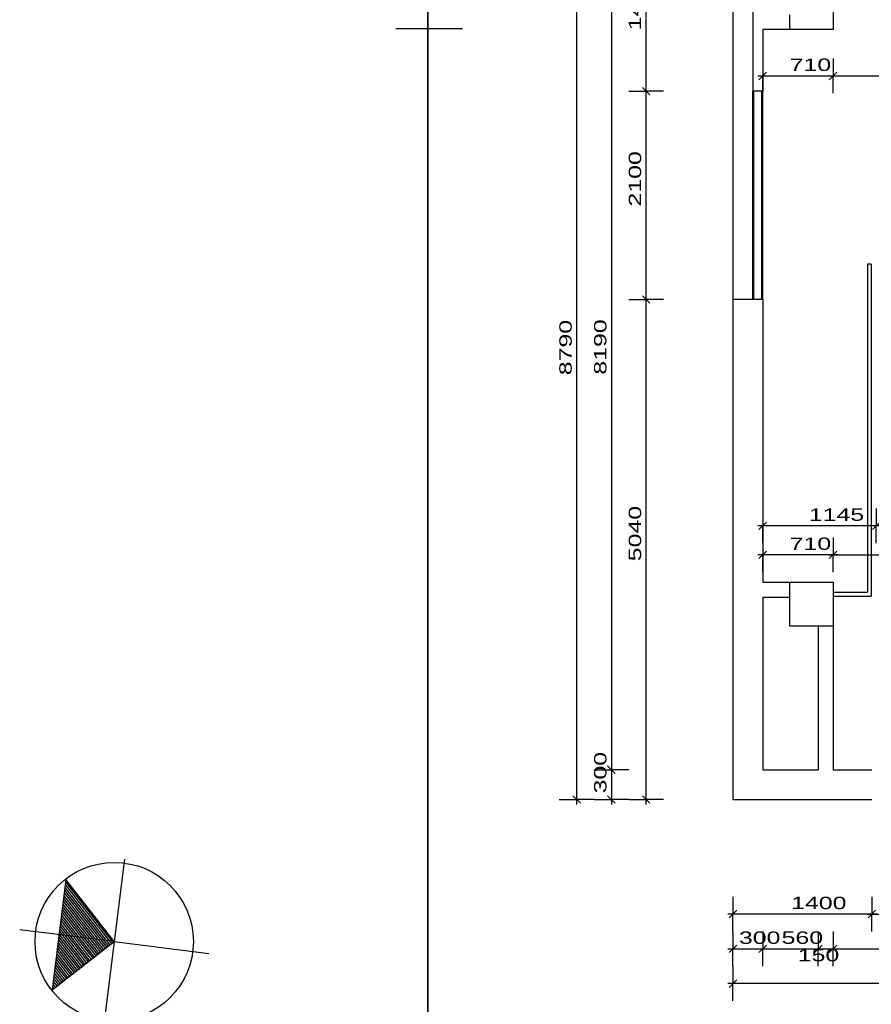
# Model space of a CAD drawing. Extents: x -196363 to 398972, y -489949 to -260582.
# Tile 46 of 256: x 54525 to 63109, y -390518 to -380593. Entities that reach past the tile are written whole.
import ezdxf

# ---------------------------------------------------------------- set-up
doc = ezdxf.new("R2010")
doc.units = 0
doc.header["$MEASUREMENT"] = 0
for name, color, linetype in [('koty', 1, 'Continuous'), ('legenda', 1, 'Continuous'), ('noszdiv', 1, 'Continuous'), ('okna', 2, 'Continuous')]:
    doc.layers.add(name, color=color, linetype=linetype)
doc.styles.add('SPIRITTXTSTYLE1', font='ROMAN')
doc.dimstyles.new('SPIRITSTYLE159', dxfattribs={"dimtxt": 125, "dimasz": 12.7, "dimexe": 175, "dimexo": 699.836548, "dimgap": 50, "dimtad": 1, "dimdec": 3, "dimzin": 0, "dimdsep": 46, "dimlunit": 7, "dimtxsty": 'SPIRITTXTSTYLE1', "dimblk1": '_TICKMARKS159', "dimblk2": '_TICKMARKS159', "dimsah": 1, "dimcen": 0.09, "dimdle": 50, "dimclrd": 1, "dimclre": 1, "dimclrt": 1, "dimadec": 0, "dimazin": 0, "dimtfac": 1, "dimtdec": 4, "dimtofl": 0, "dimtmove": 1, "dimatfit": 0, "dimfxl": 0, "dimtolj": 1, "dimtzin": 0, "dimarcsym": 0})
doc.dimstyles.new('SPIRITSTYLE160', dxfattribs={"dimtxt": 125, "dimasz": 12.7, "dimexe": 175, "dimexo": 949.830566, "dimgap": 50, "dimtad": 1, "dimdec": 3, "dimzin": 0, "dimdsep": 46, "dimlunit": 7, "dimtxsty": 'SPIRITTXTSTYLE1', "dimblk1": '_TICKMARKS160', "dimblk2": '_TICKMARKS160', "dimsah": 1, "dimcen": 0.09, "dimdle": 50, "dimclrd": 1, "dimclre": 1, "dimclrt": 1, "dimadec": 0, "dimazin": 0, "dimtfac": 1, "dimtdec": 4, "dimtofl": 0, "dimtmove": 1, "dimatfit": 0, "dimfxl": 0, "dimtolj": 1, "dimtzin": 0, "dimarcsym": 0})
doc.dimstyles.new('SPIRITSTYLE163', dxfattribs={"dimtxt": 125, "dimasz": 12.7, "dimexe": 175, "dimexo": 1349.818604, "dimgap": 50, "dimtad": 1, "dimdec": 3, "dimzin": 0, "dimdsep": 46, "dimlunit": 7, "dimtxsty": 'SPIRITTXTSTYLE1', "dimblk1": '_TICKMARKS163', "dimblk2": '_TICKMARKS163', "dimsah": 1, "dimcen": 0.09, "dimdle": 50, "dimclrd": 1, "dimclre": 1, "dimclrt": 1, "dimadec": 0, "dimazin": 0, "dimtfac": 1, "dimtdec": 4, "dimtofl": 0, "dimtmove": 1, "dimatfit": 0, "dimfxl": 0, "dimtolj": 1, "dimtzin": 0, "dimarcsym": 0})
doc.dimstyles.new('SPIRITSTYLE164', dxfattribs={"dimtxt": 125, "dimasz": 12.7, "dimexe": 175, "dimexo": 2059.827881, "dimgap": 50, "dimtad": 1, "dimdec": 3, "dimzin": 0, "dimdsep": 46, "dimlunit": 7, "dimtxsty": 'SPIRITTXTSTYLE1', "dimblk1": '_TICKMARKS164', "dimblk2": '_TICKMARKS164', "dimsah": 1, "dimcen": 0.09, "dimdle": 50, "dimclrd": 1, "dimclre": 1, "dimclrt": 1, "dimadec": 0, "dimazin": 0, "dimtfac": 1, "dimtdec": 4, "dimtofl": 0, "dimtmove": 1, "dimatfit": 0, "dimfxl": 0, "dimtolj": 1, "dimtzin": 0, "dimarcsym": 0})
doc.dimstyles.new('SPIRITSTYLE165', dxfattribs={"dimtxt": 125, "dimasz": 12.7, "dimexe": 175, "dimexo": 1399.824829, "dimgap": 50, "dimtad": 1, "dimdec": 3, "dimzin": 0, "dimdsep": 46, "dimlunit": 7, "dimtxsty": 'SPIRITTXTSTYLE1', "dimblk1": '_TICKMARKS165', "dimblk2": '_TICKMARKS165', "dimsah": 1, "dimcen": 0.09, "dimdle": 50, "dimclrd": 1, "dimclre": 1, "dimclrt": 1, "dimadec": 0, "dimazin": 0, "dimtfac": 1, "dimtdec": 4, "dimtofl": 0, "dimtmove": 1, "dimatfit": 0, "dimfxl": 0, "dimtolj": 1, "dimtzin": 0, "dimarcsym": 0})
doc.dimstyles.new('SPIRITSTYLE173', dxfattribs={"dimtxt": 125, "dimasz": 12.7, "dimexe": 175, "dimexo": 291.997864, "dimgap": 50, "dimtad": 1, "dimdec": 3, "dimzin": 0, "dimdsep": 46, "dimlunit": 7, "dimtxsty": 'SPIRITTXTSTYLE1', "dimblk1": '_TICKMARKS173', "dimblk2": '_TICKMARKS173', "dimsah": 1, "dimcen": 0.09, "dimdle": 50, "dimclrd": 1, "dimclre": 1, "dimclrt": 1, "dimadec": 0, "dimazin": 0, "dimtfac": 1, "dimtdec": 4, "dimtofl": 0, "dimtmove": 1, "dimatfit": 0, "dimfxl": 0, "dimtolj": 1, "dimtzin": 0, "dimarcsym": 0})
doc.dimstyles.new('SPIRITSTYLE217', dxfattribs={"dimtxt": 125, "dimasz": 12.7, "dimexe": 175, "dimexo": 980.799194, "dimgap": 50, "dimtad": 1, "dimdec": 3, "dimzin": 0, "dimdsep": 46, "dimlunit": 7, "dimtxsty": 'SPIRITTXTSTYLE1', "dimblk1": '_TICKMARKS217', "dimblk2": '_TICKMARKS217', "dimsah": 1, "dimcen": 0.09, "dimdle": 50, "dimclrd": 1, "dimclre": 1, "dimclrt": 1, "dimadec": 0, "dimazin": 0, "dimtfac": 1, "dimtdec": 4, "dimtofl": 0, "dimtmove": 1, "dimatfit": 0, "dimfxl": 0, "dimtolj": 1, "dimtzin": 0, "dimarcsym": 0})
doc.dimstyles.new('SPIRITSTYLE219', dxfattribs={"dimtxt": 125, "dimasz": 12.7, "dimexe": 175, "dimexo": 1330.793335, "dimgap": 50, "dimtad": 1, "dimdec": 3, "dimzin": 0, "dimdsep": 46, "dimlunit": 7, "dimtxsty": 'SPIRITTXTSTYLE1', "dimblk1": '_TICKMARKS219', "dimblk2": '_TICKMARKS219', "dimsah": 1, "dimcen": 0.09, "dimdle": 50, "dimclrd": 1, "dimclre": 1, "dimclrt": 1, "dimadec": 0, "dimazin": 0, "dimtfac": 1, "dimtdec": 4, "dimtofl": 0, "dimtmove": 1, "dimatfit": 0, "dimfxl": 0, "dimtolj": 1, "dimtzin": 0, "dimarcsym": 0})
doc.dimstyles.new('SPIRITSTYLE220', dxfattribs={"dimtxt": 125, "dimasz": 12.7, "dimexe": 175, "dimexo": 1630.78125, "dimgap": 50, "dimtad": 1, "dimdec": 3, "dimzin": 0, "dimdsep": 46, "dimlunit": 7, "dimtxsty": 'SPIRITTXTSTYLE1', "dimblk1": '_TICKMARKS220', "dimblk2": '_TICKMARKS220', "dimsah": 1, "dimcen": 0.09, "dimdle": 50, "dimclrd": 1, "dimclre": 1, "dimclrt": 1, "dimadec": 0, "dimazin": 0, "dimtfac": 1, "dimtdec": 4, "dimtofl": 0, "dimtmove": 1, "dimatfit": 0, "dimfxl": 0, "dimtolj": 1, "dimtzin": 0, "dimarcsym": 0})
doc.dimstyles.new('SPIRITSTYLE222', dxfattribs={"dimtxt": 125, "dimasz": 12.7, "dimexe": 175, "dimexo": 1680.787476, "dimgap": 50, "dimtad": 1, "dimdec": 3, "dimzin": 0, "dimdsep": 46, "dimlunit": 7, "dimtxsty": 'SPIRITTXTSTYLE1', "dimblk1": '_TICKMARKS222', "dimblk2": '_TICKMARKS222', "dimsah": 1, "dimcen": 0.09, "dimdle": 50, "dimclrd": 1, "dimclre": 1, "dimclrt": 1, "dimadec": 0, "dimazin": 0, "dimtfac": 1, "dimtdec": 4, "dimtofl": 0, "dimtmove": 1, "dimatfit": 0, "dimfxl": 0, "dimtolj": 1, "dimtzin": 0, "dimarcsym": 0})
doc.dimstyles.new('SPIRITSTYLE232', dxfattribs={"dimtxt": 125, "dimasz": 12.7, "dimexe": 175, "dimexo": 1016.034302, "dimgap": 50, "dimtad": 1, "dimdec": 3, "dimzin": 0, "dimdsep": 46, "dimlunit": 7, "dimtxsty": 'SPIRITTXTSTYLE1', "dimblk1": '_TICKMARKS232', "dimblk2": '_TICKMARKS232', "dimsah": 1, "dimcen": 0.09, "dimdle": 50, "dimclrd": 1, "dimclre": 1, "dimclrt": 1, "dimadec": 0, "dimazin": 0, "dimtfac": 1, "dimtdec": 4, "dimtofl": 0, "dimtmove": 1, "dimatfit": 0, "dimfxl": 0, "dimtolj": 1, "dimtzin": 0, "dimarcsym": 0})
doc.dimstyles.new('SPIRITSTYLE235', dxfattribs={"dimtxt": 125, "dimasz": 12.7, "dimexe": 175, "dimexo": 576.023926, "dimgap": 50, "dimtad": 1, "dimdec": 3, "dimzin": 0, "dimdsep": 46, "dimlunit": 7, "dimtxsty": 'SPIRITTXTSTYLE1', "dimblk1": '_TICKMARKS235', "dimblk2": '_TICKMARKS235', "dimsah": 1, "dimcen": 0.09, "dimdle": 50, "dimclrd": 1, "dimclre": 1, "dimclrt": 1, "dimadec": 0, "dimazin": 0, "dimtfac": 1, "dimtdec": 4, "dimtofl": 0, "dimtmove": 1, "dimatfit": 0, "dimfxl": 0, "dimtolj": 1, "dimtzin": 0, "dimarcsym": 0})
doc.dimstyles.new('SPIRITSTYLE238', dxfattribs={"dimtxt": 125, "dimasz": 12.7, "dimexe": 175, "dimexo": 200.294922, "dimgap": 50, "dimtad": 1, "dimdec": 3, "dimzin": 0, "dimdsep": 46, "dimlunit": 7, "dimtxsty": 'SPIRITTXTSTYLE1', "dimblk1": '_TICKMARKS238', "dimblk2": '_TICKMARKS238', "dimsah": 1, "dimcen": 0.09, "dimdle": 50, "dimclrd": 1, "dimclre": 1, "dimclrt": 1, "dimadec": 0, "dimazin": 0, "dimtfac": 1, "dimtdec": 4, "dimtofl": 0, "dimtmove": 1, "dimatfit": 0, "dimfxl": 0, "dimtolj": 1, "dimtzin": 0, "dimarcsym": 0})
doc.dimstyles.new('SPIRITSTYLE239', dxfattribs={"dimtxt": 125, "dimasz": 12.7, "dimexe": 175, "dimexo": 100.307228, "dimgap": 50, "dimtad": 1, "dimdec": 3, "dimzin": 0, "dimdsep": 46, "dimlunit": 7, "dimtxsty": 'SPIRITTXTSTYLE1', "dimblk1": '_TICKMARKS239', "dimblk2": '_TICKMARKS239', "dimsah": 1, "dimcen": 0.09, "dimdle": 50, "dimclrd": 1, "dimclre": 1, "dimclrt": 1, "dimadec": 0, "dimazin": 0, "dimtfac": 1, "dimtdec": 4, "dimtofl": 0, "dimtmove": 1, "dimatfit": 0, "dimfxl": 0, "dimtolj": 1, "dimtzin": 0, "dimarcsym": 0})
doc.dimstyles.new('SPIRITSTYLE26', dxfattribs={"dimtxt": 125, "dimasz": 12.7, "dimexe": 175, "dimexo": -175, "dimgap": 50, "dimtad": 1, "dimdec": 3, "dimzin": 0, "dimdsep": 46, "dimlunit": 7, "dimtxsty": 'SPIRITTXTSTYLE1', "dimblk1": '_TICKMARKS26', "dimblk2": '_TICKMARKS26', "dimsah": 1, "dimcen": 0.09, "dimdle": 50, "dimclrd": 1, "dimclre": 1, "dimclrt": 1, "dimadec": 0, "dimazin": 0, "dimtfac": 1, "dimtdec": 4, "dimtofl": 0, "dimtmove": 1, "dimatfit": 0, "dimfxl": 0, "dimtolj": 1, "dimtzin": 0, "dimarcsym": 0})

# ---------------------------------------------------------------- blocks, each defined once
blk = doc.blocks.new('_TICKMARKS159')
at = {"color": 1, "linetype": 'Continuous'}
blk.add_line((-3, -3), (3, 3), dxfattribs=at)
blk = doc.blocks.new('*D307')
at = {"color": 1, "linetype": 'Continuous', "ltscale": 300}
for p, q in [((60838.8, -388502.9, 1723.8), (60838.8, -383362.9, 1723.8)), ((60663.8, -383412.9, 1723.8), (60838.8, -383412.9, 1723.8)), ((61013.8, -383412.9, 1723.8), (60838.8, -383412.9, 1723.8)), ((60663.8, -388452.9, 1723.8), (60838.8, -388452.9, 1723.8)), ((61013.8, -388452.9, 1723.8), (60838.8, -388452.9, 1723.8))]:
    blk.add_line(p, q, dxfattribs=at)
at = {"color": 1, "linetype": 'Continuous', "ltscale": 300, "xscale": 12.69999980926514, "yscale": 12.69999980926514, "zscale": 12.69999980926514}
for p, rotation in [((60838.8, -383412.9, 1723.8), 90.00000250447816), ((60838.8, -388452.9, 1723.8), 270.0000006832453)]:
    blk.add_blockref('_TICKMARKS159', p, dxfattribs=dict(at, rotation=rotation))
at = {"color": 1, "linetype": 'Continuous', "ltscale": 300, "style": 'SPIRITTXTSTYLE1', "width": 1.5}
blk.add_text('5040', height=125, rotation=90, dxfattribs=at).set_placement((60788.8, -386051.9, 1723.8))
blk = doc.blocks.new('*D308')
at = {"color": 1, "linetype": 'Continuous', "ltscale": 300}
for p, q in [((60663.8, -381312.9, 1723.8), (60838.8, -381312.9, 1723.8)), ((60838.8, -383462.9, 1723.8), (60838.8, -381262.9, 1723.8)), ((61013.8, -381312.9, 1723.8), (60838.8, -381312.9, 1723.8)), ((60663.8, -383412.9, 1723.8), (60838.8, -383412.9, 1723.8)), ((61013.8, -383412.9, 1723.8), (60838.8, -383412.9, 1723.8))]:
    blk.add_line(p, q, dxfattribs=at)
at = {"color": 1, "linetype": 'Continuous', "ltscale": 300, "xscale": 12.69999980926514, "yscale": 12.69999980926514, "zscale": 12.69999980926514}
for p, rotation in [((60838.8, -381312.9, 1723.8), 90.00000250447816), ((60838.8, -383412.9, 1723.8), 270.0000006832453)]:
    blk.add_blockref('_TICKMARKS159', p, dxfattribs=dict(at, rotation=rotation))
at = {"color": 1, "linetype": 'Continuous', "ltscale": 300, "style": 'SPIRITTXTSTYLE1', "width": 1.5}
blk.add_text('2100', height=125, rotation=90, dxfattribs=at).set_placement((60788.8, -382476, 1723.8))
blk = doc.blocks.new('_TICKMARKS160')
at = {"color": 1, "linetype": 'Continuous'}
blk.add_line((-3, -3), (3, 3), dxfattribs=at)
blk = doc.blocks.new('*D309')
at = {"color": 1, "linetype": 'Continuous', "ltscale": 300}
for p, q in [((60838.8, -381362.9, 1723.8), (60838.8, -379812.9, 1723.8)), ((60663.8, -379862.9, 1723.8), (60838.8, -379862.9, 1723.8)), ((61013.8, -379862.9, 1723.8), (60838.8, -379862.9, 1723.8)), ((60663.8, -381312.9, 1723.8), (60838.8, -381312.9, 1723.8)), ((61013.8, -381312.9, 1723.8), (60838.8, -381312.9, 1723.8))]:
    blk.add_line(p, q, dxfattribs=at)
at = {"color": 1, "linetype": 'Continuous', "ltscale": 300, "xscale": 12.69999980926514, "yscale": 12.69999980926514, "zscale": 12.69999980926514}
for p, rotation in [((60838.8, -379862.9, 1723.8), 90.00000250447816), ((60838.8, -381312.9, 1723.8), 270.0000006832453)]:
    blk.add_blockref('_TICKMARKS160', p, dxfattribs=dict(at, rotation=rotation))
at = {"color": 1, "linetype": 'Continuous', "ltscale": 300, "style": 'SPIRITTXTSTYLE1', "width": 1.5}
blk.add_text('1450', height=125, rotation=90, dxfattribs=at).set_placement((60788.8, -380701, 1723.8))
blk = doc.blocks.new('_TICKMARKS163')
at = {"color": 1, "linetype": 'Continuous'}
blk.add_line((-3, -3), (3, 3), dxfattribs=at)
blk = doc.blocks.new('*D313')
at = {"color": 1, "linetype": 'Continuous', "ltscale": 300}
for p, q in [((60488.8, -379912.9, 1723.8), (60488.8, -388202.9, 1723.8)), ((60313.8, -379962.9, 1723.8), (60488.8, -379962.9, 1723.8)), ((60663.8, -379962.9, 1723.8), (60488.8, -379962.9, 1723.8)), ((60313.8, -388152.9, 1723.8), (60488.8, -388152.9, 1723.8)), ((60663.8, -388152.9, 1723.8), (60488.8, -388152.9, 1723.8))]:
    blk.add_line(p, q, dxfattribs=at)
at = {"color": 1, "linetype": 'Continuous', "ltscale": 300, "xscale": 12.69999980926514, "yscale": 12.69999980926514, "zscale": 12.69999980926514}
for p, rotation in [((60488.8, -379962.9, 1723.8), 90.00000250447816), ((60488.8, -388152.9, 1723.8), -90.00000250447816)]:
    blk.add_blockref('_TICKMARKS163', p, dxfattribs=dict(at, rotation=rotation))
at = {"color": 1, "linetype": 'Continuous', "ltscale": 300, "style": 'SPIRITTXTSTYLE1', "width": 1.5}
blk.add_text('8190', height=125, rotation=450.00002, dxfattribs=at).set_placement((60438.8, -384171, 1723.8))
blk = doc.blocks.new('_TICKMARKS164')
at = {"color": 1, "linetype": 'Continuous'}
blk.add_line((-3, -3), (3, 3), dxfattribs=at)
blk = doc.blocks.new('*D314')
at = {"color": 1, "linetype": 'Continuous', "ltscale": 300}
for p, q in [((60313.8, -388152.9, 1723.8), (60488.8, -388152.9, 1723.8)), ((60488.8, -388102.9, 1723.8), (60488.8, -388502.9, 1723.8)), ((60663.8, -388152.9, 1723.8), (60488.8, -388152.9, 1723.8)), ((60313.8, -388452.9, 1723.8), (60488.8, -388452.9, 1723.8)), ((60663.8, -388452.9, 1723.8), (60488.8, -388452.9, 1723.8))]:
    blk.add_line(p, q, dxfattribs=at)
at = {"color": 1, "linetype": 'Continuous', "ltscale": 300, "xscale": 12.69999980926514, "yscale": 12.69999980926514, "zscale": 12.69999980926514}
for p, rotation in [((60488.8, -388152.9, 1723.8), 90.00000250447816), ((60488.8, -388452.9, 1723.8), -90.00000250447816)]:
    blk.add_blockref('_TICKMARKS164', p, dxfattribs=dict(at, rotation=rotation))
at = {"color": 1, "linetype": 'Continuous', "ltscale": 300, "style": 'SPIRITTXTSTYLE1', "width": 1.5}
blk.add_text('300', height=125, rotation=450.00002, dxfattribs=at).set_placement((60438.8, -388392.2, 1723.8))
blk = doc.blocks.new('_TICKMARKS165')
at = {"color": 1, "linetype": 'Continuous'}
blk.add_line((-3, -3), (3, 3), dxfattribs=at)
blk = doc.blocks.new('*D315')
at = {"color": 1, "linetype": 'Continuous', "ltscale": 300}
for p, q in [((60138.8, -388502.9, 1723.8), (60138.8, -379612.9, 1723.8)), ((59963.8, -379662.9, 1723.8), (60138.8, -379662.9, 1723.8)), ((60313.8, -379662.9, 1723.8), (60138.8, -379662.9, 1723.8)), ((59963.8, -388452.9, 1723.8), (60138.8, -388452.9, 1723.8)), ((60313.8, -388452.9, 1723.8), (60138.8, -388452.9, 1723.8))]:
    blk.add_line(p, q, dxfattribs=at)
at = {"color": 1, "linetype": 'Continuous', "ltscale": 300, "xscale": 12.69999980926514, "yscale": 12.69999980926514, "zscale": 12.69999980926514}
for p, rotation in [((60138.8, -379662.9, 1723.8), 90.00000250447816), ((60138.8, -388452.9, 1723.8), 270.0000006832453)]:
    blk.add_blockref('_TICKMARKS165', p, dxfattribs=dict(at, rotation=rotation))
at = {"color": 1, "linetype": 'Continuous', "ltscale": 300, "style": 'SPIRITTXTSTYLE1', "width": 1.5}
blk.add_text('8790', height=125, rotation=90, dxfattribs=at).set_placement((60088.8, -384176.9, 1723.8))
blk = doc.blocks.new('_TICKMARKS173')
at = {"color": 1, "linetype": 'Continuous'}
blk.add_line((-3, -3), (3, 3), dxfattribs=at)
blk = doc.blocks.new('*D325')
at = {"color": 1, "linetype": 'Continuous', "ltscale": 300}
for p, q in [((62013.6, -380984.9, 1723.8), (62013.6, -381159.9, 1723.8)), ((62723.6, -380984.9, 1723.8), (62723.6, -381159.9, 1723.8)), ((61963.6, -381159.9, 1723.8), (62773.6, -381159.9, 1723.8)), ((62013.6, -381334.9, 1723.8), (62013.6, -381159.9, 1723.8)), ((62723.6, -381334.9, 1723.8), (62723.6, -381159.9, 1723.8))]:
    blk.add_line(p, q, dxfattribs=at)
at = {"color": 1, "linetype": 'Continuous', "ltscale": 300, "xscale": 12.69999980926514, "yscale": 12.69999980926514, "zscale": 12.69999980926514, "rotation": 180.0000050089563}
blk.add_blockref('_TICKMARKS173', (62013.6, -381159.9, 1723.8), dxfattribs=at)
at = {"color": 1, "linetype": 'Continuous', "ltscale": 300, "xscale": 12.69999980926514, "yscale": 12.69999980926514, "zscale": 12.69999980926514}
blk.add_blockref('_TICKMARKS173', (62723.6, -381159.9, 1723.8), dxfattribs=at)
at = {"color": 1, "linetype": 'Continuous', "ltscale": 300, "style": 'SPIRITTXTSTYLE1', "width": 1.5}
blk.add_text('710', height=125, dxfattribs=at).set_placement((62285.3, -381109.9, 1723.8))
blk = doc.blocks.new('*D326')
at = {"color": 1, "linetype": 'Continuous', "ltscale": 300}
for p, q in [((62723.6, -380984.9, 1723.8), (62723.6, -381159.9, 1723.8)), ((66183.6, -380984.9, 1723.8), (66183.6, -381159.9, 1723.8)), ((62673.6, -381159.9, 1723.8), (66233.6, -381159.9, 1723.8)), ((62723.6, -381334.9, 1723.8), (62723.6, -381159.9, 1723.8)), ((66183.6, -381334.9, 1723.8), (66183.6, -381159.9, 1723.8))]:
    blk.add_line(p, q, dxfattribs=at)
at = {"color": 1, "linetype": 'Continuous', "ltscale": 300, "xscale": 12.69999980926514, "yscale": 12.69999980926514, "zscale": 12.69999980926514, "rotation": 180.0000050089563}
blk.add_blockref('_TICKMARKS173', (62723.6, -381159.9, 1723.8), dxfattribs=at)
at = {"color": 1, "linetype": 'Continuous', "ltscale": 300, "xscale": 12.69999980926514, "yscale": 12.69999980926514, "zscale": 12.69999980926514}
blk.add_blockref('_TICKMARKS173', (66183.6, -381159.9, 1723.8), dxfattribs=at)
at = {"color": 1, "linetype": 'Continuous', "ltscale": 300, "style": 'SPIRITTXTSTYLE1', "width": 1.5}
blk.add_text('3460', height=125, dxfattribs=at).set_placement((64334.5, -381109.9, 1723.8))
blk = doc.blocks.new('_TICKMARKS217')
at = {"color": 1, "linetype": 'Continuous'}
blk.add_line((-3, -3), (3, 3), dxfattribs=at)
blk = doc.blocks.new('*D409')
at = {"color": 1, "linetype": 'Continuous', "ltscale": 300}
for p, q in [((63113.6, -389433.7, 1723.8), (63113.6, -389608.7, 1723.8)), ((66183.6, -389433.7, 1723.8), (66183.6, -389608.7, 1723.8)), ((63063.6, -389608.7, 1723.8), (66233.6, -389608.7, 1723.8)), ((63113.6, -389783.7, 1723.8), (63113.6, -389608.7, 1723.8)), ((66183.6, -389783.7, 1723.8), (66183.6, -389608.7, 1723.8))]:
    blk.add_line(p, q, dxfattribs=at)
at = {"color": 1, "linetype": 'Continuous', "ltscale": 300, "xscale": 12.69999980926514, "yscale": 12.69999980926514, "zscale": 12.69999980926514, "rotation": 180.0000050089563}
blk.add_blockref('_TICKMARKS217', (63113.6, -389608.7, 1723.8), dxfattribs=at)
at = {"color": 1, "linetype": 'Continuous', "ltscale": 300, "xscale": 12.69999980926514, "yscale": 12.69999980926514, "zscale": 12.69999980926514}
blk.add_blockref('_TICKMARKS217', (66183.6, -389608.7, 1723.8), dxfattribs=at)
at = {"color": 1, "linetype": 'Continuous', "ltscale": 300, "style": 'SPIRITTXTSTYLE1', "width": 1.5}
blk.add_text('3070', height=125, dxfattribs=at).set_placement((64529.5, -389558.7, 1723.8))
blk = doc.blocks.new('*D410')
at = {"color": 1, "linetype": 'Continuous', "ltscale": 300}
for p, q in [((61713.6, -389433.7, 1723.8), (61713.6, -389608.7, 1723.8)), ((63113.6, -389433.7, 1723.8), (63113.6, -389608.7, 1723.8)), ((63163.6, -389608.7, 1723.8), (61663.6, -389608.7, 1723.8)), ((61713.6, -389783.7, 1723.8), (61713.6, -389608.7, 1723.8)), ((63113.6, -389783.7, 1723.8), (63113.6, -389608.7, 1723.8))]:
    blk.add_line(p, q, dxfattribs=at)
at = {"color": 1, "linetype": 'Continuous', "ltscale": 300, "xscale": 12.69999980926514, "yscale": 12.69999980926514, "zscale": 12.69999980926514}
for p, rotation in [((61713.6, -389608.7, 1723.8), 180.0000050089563), ((63113.6, -389608.7, 1723.8), 360.0000100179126)]:
    blk.add_blockref('_TICKMARKS217', p, dxfattribs=dict(at, rotation=rotation))
at = {"color": 1, "linetype": 'Continuous', "ltscale": 300, "style": 'SPIRITTXTSTYLE1', "width": 1.5}
blk.add_text('1400', height=125, rotation=360.00001, dxfattribs=at).set_placement((62300.5, -389558.7, 1723.8))
blk = doc.blocks.new('_TICKMARKS219')
at = {"color": 1, "linetype": 'Continuous'}
blk.add_line((-3, -3), (3, 3), dxfattribs=at)
blk = doc.blocks.new('*D411')
at = {"color": 1, "linetype": 'Continuous', "ltscale": 300}
for p, q in [((61713.6, -389783.7, 1723.8), (61713.6, -389958.7, 1723.8)), ((62013.6, -389783.7, 1723.8), (62013.6, -389958.7, 1723.8)), ((61663.6, -389958.7, 1723.8), (62063.6, -389958.7, 1723.8)), ((61713.6, -390133.7, 1723.8), (61713.6, -389958.7, 1723.8)), ((62013.6, -390133.7, 1723.8), (62013.6, -389958.7, 1723.8))]:
    blk.add_line(p, q, dxfattribs=at)
at = {"color": 1, "linetype": 'Continuous', "ltscale": 300, "xscale": 12.69999980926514, "yscale": 12.69999980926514, "zscale": 12.69999980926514, "rotation": 180.0000050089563}
blk.add_blockref('_TICKMARKS219', (61713.6, -389958.7, 1723.8), dxfattribs=at)
at = {"color": 1, "linetype": 'Continuous', "ltscale": 300, "xscale": 12.69999980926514, "yscale": 12.69999980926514, "zscale": 12.69999980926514}
blk.add_blockref('_TICKMARKS219', (62013.6, -389958.7, 1723.8), dxfattribs=at)
at = {"color": 1, "linetype": 'Continuous', "ltscale": 300, "style": 'SPIRITTXTSTYLE1', "width": 1.5}
blk.add_text('300', height=125, dxfattribs=at).set_placement((61774.3, -389908.7, 1723.8))
blk = doc.blocks.new('_TICKMARKS220')
at = {"color": 1, "linetype": 'Continuous'}
blk.add_line((-3, -3), (3, 3), dxfattribs=at)
blk = doc.blocks.new('*D412')
at = {"color": 1, "linetype": 'Continuous', "ltscale": 300}
for p, q in [((62013.6, -389783.7, 1723.8), (62013.6, -389958.7, 1723.8)), ((62573.6, -389783.7, 1723.8), (62573.6, -389958.7, 1723.8)), ((61963.6, -389958.7, 1723.8), (62623.6, -389958.7, 1723.8)), ((62013.6, -390133.7, 1723.8), (62013.6, -389958.7, 1723.8)), ((62573.6, -390133.7, 1723.8), (62573.6, -389958.7, 1723.8))]:
    blk.add_line(p, q, dxfattribs=at)
at = {"color": 1, "linetype": 'Continuous', "ltscale": 300, "xscale": 12.69999980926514, "yscale": 12.69999980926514, "zscale": 12.69999980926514, "rotation": 180.0000050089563}
blk.add_blockref('_TICKMARKS220', (62013.6, -389958.7, 1723.8), dxfattribs=at)
at = {"color": 1, "linetype": 'Continuous', "ltscale": 300, "xscale": 12.69999980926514, "yscale": 12.69999980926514, "zscale": 12.69999980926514}
blk.add_blockref('_TICKMARKS220', (62573.6, -389958.7, 1723.8), dxfattribs=at)
at = {"color": 1, "linetype": 'Continuous', "ltscale": 300, "style": 'SPIRITTXTSTYLE1', "width": 1.5}
blk.add_text('560', height=125, dxfattribs=at).set_placement((62204.3, -389908.7, 1723.8))
blk = doc.blocks.new('*D413')
at = {"color": 1, "linetype": 'Continuous', "ltscale": 300}
for p, q in [((62573.6, -389783.7, 1723.8), (62573.6, -389958.7, 1723.8)), ((62723.6, -389783.7, 1723.8), (62723.6, -389958.7, 1723.8)), ((62523.6, -389958.7, 1723.8), (62773.6, -389958.7, 1723.8)), ((62573.6, -390133.7, 1723.8), (62573.6, -389958.7, 1723.8)), ((62723.6, -390133.7, 1723.8), (62723.6, -389958.7, 1723.8))]:
    blk.add_line(p, q, dxfattribs=at)
at = {"color": 1, "linetype": 'Continuous', "ltscale": 300, "xscale": 12.69999980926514, "yscale": 12.69999980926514, "zscale": 12.69999980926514, "rotation": 180.0000050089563}
blk.add_blockref('_TICKMARKS220', (62573.6, -389958.7, 1723.8), dxfattribs=at)
at = {"color": 1, "linetype": 'Continuous', "ltscale": 300, "xscale": 12.69999980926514, "yscale": 12.69999980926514, "zscale": 12.69999980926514}
blk.add_blockref('_TICKMARKS220', (62723.6, -389958.7, 1723.8), dxfattribs=at)
at = {"color": 1, "linetype": 'Continuous', "ltscale": 300, "style": 'SPIRITTXTSTYLE1', "width": 1.5}
blk.add_text('150', height=125, dxfattribs=at).set_placement((62367.4, -390084.7, 1723.8))
blk = doc.blocks.new('*D414')
at = {"color": 1, "linetype": 'Continuous', "ltscale": 300}
for p, q in [((62723.6, -389783.7, 1723.8), (62723.6, -389958.7, 1723.8)), ((66183.6, -389783.7, 1723.8), (66183.6, -389958.7, 1723.8)), ((62673.6, -389958.7, 1723.8), (66233.6, -389958.7, 1723.8)), ((62723.6, -390133.7, 1723.8), (62723.6, -389958.7, 1723.8)), ((66183.6, -390133.7, 1723.8), (66183.6, -389958.7, 1723.8))]:
    blk.add_line(p, q, dxfattribs=at)
at = {"color": 1, "linetype": 'Continuous', "ltscale": 300, "xscale": 12.69999980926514, "yscale": 12.69999980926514, "zscale": 12.69999980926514, "rotation": 180.0000050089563}
blk.add_blockref('_TICKMARKS220', (62723.6, -389958.7, 1723.8), dxfattribs=at)
at = {"color": 1, "linetype": 'Continuous', "ltscale": 300, "xscale": 12.69999980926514, "yscale": 12.69999980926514, "zscale": 12.69999980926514}
blk.add_blockref('_TICKMARKS220', (66183.6, -389958.7, 1723.8), dxfattribs=at)
at = {"color": 1, "linetype": 'Continuous', "ltscale": 300, "style": 'SPIRITTXTSTYLE1', "width": 1.5}
blk.add_text('3460', height=125, dxfattribs=at).set_placement((64334.5, -389908.7, 1723.8))
blk = doc.blocks.new('_TICKMARKS222')
at = {"color": 1, "linetype": 'Continuous'}
blk.add_line((-3, -3), (3, 3), dxfattribs=at)
blk = doc.blocks.new('*D422')
at = {"color": 1, "linetype": 'Continuous', "ltscale": 300}
for p, q in [((61713.6, -390133.7, 1723.8), (61713.6, -390308.7, 1723.8)), ((87283.6, -390133.7, 1723.8), (87283.6, -390308.7, 1723.8)), ((87333.6, -390308.7, 1723.8), (61663.6, -390308.7, 1723.8)), ((61713.6, -390483.7, 1723.8), (61713.6, -390308.7, 1723.8)), ((87283.6, -390483.7, 1723.8), (87283.6, -390308.7, 1723.8))]:
    blk.add_line(p, q, dxfattribs=at)
at = {"color": 1, "linetype": 'Continuous', "ltscale": 300, "xscale": 12.69999980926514, "yscale": 12.69999980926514, "zscale": 12.69999980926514}
for p, rotation in [((61713.6, -390308.7, 1723.8), 180.0000050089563), ((87283.6, -390308.7, 1723.8), 360.0000100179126)]:
    blk.add_blockref('_TICKMARKS222', p, dxfattribs=dict(at, rotation=rotation))
at = {"color": 1, "linetype": 'Continuous', "ltscale": 300, "style": 'SPIRITTXTSTYLE1', "width": 1.5}
blk.add_text('25570', height=125, rotation=360.00001, dxfattribs=at).set_placement((74349.8, -390258.7, 1723.8))
blk = doc.blocks.new('_TICKMARKS232')
at = {"color": 1, "linetype": 'Continuous'}
blk.add_line((-3, -3), (3, 3), dxfattribs=at)
blk = doc.blocks.new('*D445')
at = {"color": 1, "linetype": 'Continuous', "ltscale": 300}
for p, q in [((63299.6, -386262.9, 1723.8), (63474.6, -386262.9, 1723.8)), ((63474.6, -386212.9, 1723.8), (63474.6, -388202.9, 1723.8)), ((63649.6, -386262.9, 1723.8), (63474.6, -386262.9, 1723.8)), ((63299.6, -388152.9, 1723.8), (63474.6, -388152.9, 1723.8)), ((63649.6, -388152.9, 1723.8), (63474.6, -388152.9, 1723.8))]:
    blk.add_line(p, q, dxfattribs=at)
at = {"color": 1, "linetype": 'Continuous', "ltscale": 300, "xscale": 12.69999980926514, "yscale": 12.69999980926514, "zscale": 12.69999980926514}
for p, rotation in [((63474.6, -386262.9, 1723.8), 90.00000250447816), ((63474.6, -388152.9, 1723.8), -90.00000250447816)]:
    blk.add_blockref('_TICKMARKS232', p, dxfattribs=dict(at, rotation=rotation))
at = {"color": 1, "linetype": 'Continuous', "ltscale": 300, "style": 'SPIRITTXTSTYLE1', "width": 1.5}
blk.add_text('1890', height=125, rotation=450.00002, dxfattribs=at).set_placement((63424.6, -387321, 1723.8))
blk = doc.blocks.new('_TICKMARKS235')
at = {"color": 1, "linetype": 'Continuous'}
blk.add_line((-3, -3), (3, 3), dxfattribs=at)
blk = doc.blocks.new('*D449')
at = {"color": 1, "linetype": 'Continuous', "ltscale": 300}
for p, q in [((63299.6, -380692.9, 1723.8), (63474.6, -380692.9, 1723.8)), ((63474.6, -386312.9, 1723.8), (63474.6, -380642.9, 1723.8)), ((63649.6, -380692.9, 1723.8), (63474.6, -380692.9, 1723.8)), ((63299.6, -386262.9, 1723.8), (63474.6, -386262.9, 1723.8)), ((63649.6, -386262.9, 1723.8), (63474.6, -386262.9, 1723.8))]:
    blk.add_line(p, q, dxfattribs=at)
at = {"color": 1, "linetype": 'Continuous', "ltscale": 300, "xscale": 12.69999980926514, "yscale": 12.69999980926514, "zscale": 12.69999980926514}
for p, rotation in [((63474.6, -380692.9, 1723.8), 90.00000250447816), ((63474.6, -386262.9, 1723.8), 270.0000006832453)]:
    blk.add_blockref('_TICKMARKS235', p, dxfattribs=dict(at, rotation=rotation))
at = {"color": 1, "linetype": 'Continuous', "ltscale": 300, "style": 'SPIRITTXTSTYLE1', "width": 1.5}
blk.add_text('5570', height=125, rotation=90, dxfattribs=at).set_placement((63424.6, -383596.9, 1723.8))
blk = doc.blocks.new('*D450')
at = {"color": 1, "linetype": 'Continuous', "ltscale": 300}
for p, q in [((63474.6, -380742.9, 1723.8), (63474.6, -379912.9, 1723.8)), ((63299.6, -379962.9, 1723.8), (63474.6, -379962.9, 1723.8)), ((63649.6, -379962.9, 1723.8), (63474.6, -379962.9, 1723.8)), ((63299.6, -380692.9, 1723.8), (63474.6, -380692.9, 1723.8)), ((63649.6, -380692.9, 1723.8), (63474.6, -380692.9, 1723.8))]:
    blk.add_line(p, q, dxfattribs=at)
at = {"color": 1, "linetype": 'Continuous', "ltscale": 300, "xscale": 12.69999980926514, "yscale": 12.69999980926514, "zscale": 12.69999980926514}
for p, rotation in [((63474.6, -379962.9, 1723.8), 90.00000250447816), ((63474.6, -380692.9, 1723.8), 270.0000006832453)]:
    blk.add_blockref('_TICKMARKS235', p, dxfattribs=dict(at, rotation=rotation))
at = {"color": 1, "linetype": 'Continuous', "ltscale": 300, "style": 'SPIRITTXTSTYLE1', "width": 1.5}
blk.add_text('730', height=125, rotation=90, dxfattribs=at).set_placement((63424.6, -380417.2, 1723.8))
blk = doc.blocks.new('_TICKMARKS26')
at = {"color": 1, "linetype": 'Continuous'}
blk.add_line((-3, -3), (3, 3), dxfattribs=at)
blk = doc.blocks.new('*D453')
at = {"color": 1, "linetype": 'Continuous', "ltscale": 300}
for p, q in [((62013.6, -385519.7, 1723.8), (62013.6, -385694.7, 1723.8)), ((63158.6, -385519.7, 1723.8), (63158.6, -385694.7, 1723.8)), ((63208.6, -385694.7, 1723.8), (61963.6, -385694.7, 1723.8)), ((62013.6, -385869.7, 1723.8), (62013.6, -385694.7, 1723.8)), ((63158.6, -385869.7, 1723.8), (63158.6, -385694.7, 1723.8))]:
    blk.add_line(p, q, dxfattribs=at)
at = {"color": 1, "linetype": 'Continuous', "ltscale": 300, "xscale": 12.69999980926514, "yscale": 12.69999980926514, "zscale": 12.69999980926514}
for p, rotation in [((62013.6, -385694.7, 1723.8), 180.0000050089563), ((63158.6, -385694.7, 1723.8), 360.0000100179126)]:
    blk.add_blockref('_TICKMARKS26', p, dxfattribs=dict(at, rotation=rotation))
at = {"color": 1, "linetype": 'Continuous', "ltscale": 300, "style": 'SPIRITTXTSTYLE1', "width": 1.5}
blk.add_text('1145', height=125, rotation=360.00001, dxfattribs=at).set_placement((62478.9, -385644.7, 1723.8))
blk = doc.blocks.new('_TICKMARKS238')
at = {"color": 1, "linetype": 'Continuous'}
blk.add_line((-3, -3), (3, 3), dxfattribs=at)
blk = doc.blocks.new('*D454')
at = {"color": 1, "linetype": 'Continuous', "ltscale": 300}
for p, q in [((62013.6, -385812.6, 1723.8), (62013.6, -385987.6, 1723.8)), ((62723.6, -385812.6, 1723.8), (62723.6, -385987.6, 1723.8)), ((62773.6, -385987.6, 1723.8), (61963.6, -385987.6, 1723.8)), ((62013.6, -386162.6, 1723.8), (62013.6, -385987.6, 1723.8)), ((62723.6, -386162.6, 1723.8), (62723.6, -385987.6, 1723.8))]:
    blk.add_line(p, q, dxfattribs=at)
at = {"color": 1, "linetype": 'Continuous', "ltscale": 300, "xscale": 12.69999980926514, "yscale": 12.69999980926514, "zscale": 12.69999980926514}
for p, rotation in [((62013.6, -385987.6, 1723.8), 180.0000050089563), ((62723.6, -385987.6, 1723.8), 360.0000100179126)]:
    blk.add_blockref('_TICKMARKS238', p, dxfattribs=dict(at, rotation=rotation))
at = {"color": 1, "linetype": 'Continuous', "ltscale": 300, "style": 'SPIRITTXTSTYLE1', "width": 1.5}
blk.add_text('710', height=125, rotation=360.00001, dxfattribs=at).set_placement((62285.3, -385937.6, 1723.8))
blk = doc.blocks.new('_TICKMARKS239')
at = {"color": 1, "linetype": 'Continuous'}
blk.add_line((-3, -3), (3, 3), dxfattribs=at)
blk = doc.blocks.new('*D455')
at = {"color": 1, "linetype": 'Continuous', "ltscale": 300}
for p, q in [((62723.6, -385812.6, 1723.8), (62723.6, -385987.6, 1723.8)), ((66183.6, -385812.6, 1723.8), (66183.6, -385987.6, 1723.8)), ((62673.6, -385987.6, 1723.8), (66233.6, -385987.6, 1723.8)), ((62723.6, -386162.6, 1723.8), (62723.6, -385987.6, 1723.8)), ((66183.6, -386162.6, 1723.8), (66183.6, -385987.6, 1723.8))]:
    blk.add_line(p, q, dxfattribs=at)
at = {"color": 1, "linetype": 'Continuous', "ltscale": 300, "xscale": 12.69999980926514, "yscale": 12.69999980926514, "zscale": 12.69999980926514, "rotation": 180.0000050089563}
blk.add_blockref('_TICKMARKS239', (62723.6, -385987.6, 1723.8), dxfattribs=at)
at = {"color": 1, "linetype": 'Continuous', "ltscale": 300, "xscale": 12.69999980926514, "yscale": 12.69999980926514, "zscale": 12.69999980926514}
blk.add_blockref('_TICKMARKS239', (66183.6, -385987.6, 1723.8), dxfattribs=at)
at = {"color": 1, "linetype": 'Continuous', "ltscale": 300, "style": 'SPIRITTXTSTYLE1', "width": 1.5}
blk.add_text('3460', height=125, dxfattribs=at).set_placement((64334.5, -385937.6, 1723.8))

msp = doc.modelspace()

# ---------------------------------------------------------------- linework, layer by layer
at = {"layer": 'legenda', "color": 1, "linetype": 'Continuous', "ltscale": 300}
for p, q in [((58638.50391, -395531.71875, 4347.59961), (58638.50391, -365531.71875, 4347.59961)), ((58638.50391, -365531.71875, 4347.59961), (58638.50391, -395531.71875, 4347.59961)), ((58315.03906, -380681.71875, 4347.59961), (58638.50391, -380681.71875, 4347.59961)), ((58638.50391, -380681.71875, 4347.59961), (58987.79297, -380681.71875, 4347.59961))]:
    msp.add_line(p, q, dxfattribs=at)
at = {"layer": 'legenda', "color": 1, "linetype": 'Continuous', "ltscale": 0.79375}
msp.add_line((55580.60938, -389054.34375, 1723.80005), (55374.23438, -390717.375, 1723.80005), dxfattribs=at)
at = {"layer": 'legenda', "color": 1, "linetype": 'Continuous', "ltscale": 125}
for p, q in [((54990.65234, -389261.15625, 1723.80005), (54852.71484, -390372.625, 1723.80005)), ((54980.90625, -389339.6875, 1723.80005), (55433.28125, -389920.25, 1723.80005)), ((54984.36328, -389311.84375, 1723.80005), (55448.93359, -389908.0625, 1723.80005)), ((54987.82422, -389284, 1723.80005), (55464.58203, -389895.84375, 1723.80005)), ((55477.42188, -389885.84375, 1723.80005), (54990.65234, -389261.15625, 1723.80005)), ((54967.08984, -389451.09375, 1723.80005), (55370.67188, -389969.03125, 1723.80005)), ((54970.53516, -389423.25, 1723.80005), (55386.32422, -389956.84375, 1723.80005)), ((54973.99609, -389395.40625, 1723.80005), (55401.97656, -389944.65625, 1723.80005)), ((54977.45703, -389367.53125, 1723.80005), (55417.62891, -389932.4375, 1723.80005)), ((54956.71875, -389534.65625, 1723.80005), (55323.70703, -390005.65625, 1723.80005)), ((54960.16797, -389506.78125, 1723.80005), (55339.35547, -389993.4375, 1723.80005)), ((54963.62891, -389478.9375, 1723.80005), (55355.00781, -389981.21875, 1723.80005)), ((54942.89062, -389646.0625, 1723.80005), (55261.09766, -390054.40625, 1723.80005)), ((54946.33984, -389618.1875, 1723.80005), (55276.75, -390042.21875, 1723.80005)), ((54949.80078, -389590.34375, 1723.80005), (55292.40234, -390030.03125, 1723.80005)), ((54953.26172, -389562.46875, 1723.80005), (55308.05469, -390017.8125, 1723.80005)), ((54932.52344, -389729.59375, 1723.80005), (55214.14453, -390091.03125, 1723.80005)), ((54935.97266, -389701.71875, 1723.80005), (55229.79688, -390078.8125, 1723.80005)), ((54939.42969, -389673.875, 1723.80005), (55245.44531, -390066.625, 1723.80005)), ((55477.42188, -389885.84375, 1723.80005), (54524.73438, -389767.625, 1723.80005)), ((54918.69531, -389841, 1723.80005), (55151.52344, -390139.78125, 1723.80005)), ((54922.15625, -389813.125, 1723.80005), (55167.17578, -390127.59375, 1723.80005)), ((54925.60156, -389785.28125, 1723.80005), (55182.82812, -390115.40625, 1723.80005)), ((54929.0625, -389757.4375, 1723.80005), (55198.48047, -390103.1875, 1723.80005)), ((54852.71484, -390372.625, 1723.80005), (55477.42188, -389885.84375, 1723.80005)), ((54904.86719, -389952.375, 1723.80005), (55088.91797, -390188.5625, 1723.80005)), ((54908.32812, -389924.53125, 1723.80005), (55104.57031, -390176.40625, 1723.80005)), ((54911.78516, -389896.6875, 1723.80005), (55120.21875, -390164.1875, 1723.80005)), ((54915.23438, -389868.84375, 1723.80005), (55135.87109, -390152, 1723.80005)), ((55477.42188, -389885.84375, 1723.80005), (56430.10547, -390004.09375, 1723.80005)), ((54894.49609, -390035.9375, 1723.80005), (55041.96094, -390225.15625, 1723.80005)), ((54897.95703, -390008.09375, 1723.80005), (55057.61328, -390212.96875, 1723.80005)), ((54901.41797, -389980.25, 1723.80005), (55073.26562, -390200.78125, 1723.80005)), ((54880.67969, -390147.3125, 1723.80005), (54979.34375, -390273.96875, 1723.80005)), ((54884.12891, -390119.5, 1723.80005), (54994.99219, -390261.78125, 1723.80005)), ((54887.58984, -390091.625, 1723.80005), (55010.64453, -390249.5625, 1723.80005)), ((54891.05078, -390063.78125, 1723.80005), (55026.29688, -390237.375, 1723.80005)), ((54870.3125, -390230.90625, 1723.80005), (54932.38672, -390310.53125, 1723.80005)), ((54873.76172, -390203.03125, 1723.80005), (54948.03906, -390298.375, 1723.80005)), ((54877.22266, -390175.1875, 1723.80005), (54963.69141, -390286.15625, 1723.80005)), ((54856.48438, -390342.28125, 1723.80005), (54869.78125, -390359.34375, 1723.80005)), ((54859.94531, -390314.4375, 1723.80005), (54885.42969, -390347.15625, 1723.80005)), ((54863.39062, -390286.59375, 1723.80005), (54901.08203, -390334.9375, 1723.80005)), ((54866.85156, -390258.71875, 1723.80005), (54916.73438, -390322.75, 1723.80005)), ((54853.02344, -390370.125, 1723.80005), (54854.11719, -390371.53125, 1723.80005))]:
    msp.add_line(p, q, dxfattribs=at)
at = {"layer": 'legenda', "color": 1, "linetype": 'Continuous', "ltscale": 0.79375}
msp.add_circle((55477.42188, -389885.84375), 798, dxfattribs=at)
at = {"layer": 'noszdiv', "color": 1, "linetype": 'Continuous', "ltscale": 300}
for p, q in [((61713.58984, -379662.90625, 2623.80005), (61713.58984, -383412.875, 2623.80005)), ((61913.58984, -379862.90625, 2623.80005), (61913.58984, -381312.875, 2623.80005)), ((62723.58984, -379962.90625, 2623.80005), (62723.58984, -380692.90625, 2623.80005)), ((62283.57812, -380542.90625, 2623.80005), (62283.57812, -380692.90625, 2623.80005)), ((62723.58984, -380692.90625, 2623.80005), (62013.57812, -380692.90625, 2623.80005)), ((62013.57812, -380692.90625, 2623.80005), (62013.57812, -381312.875, 2623.80005)), ((62013.57812, -381312.875, 2623.80005), (61913.58984, -381312.875, 2623.80005)), ((61713.58984, -383412.875, 2623.80005), (61713.58984, -388452.875, 2623.80005)), ((62013.57812, -383412.875, 2623.80005), (61713.58984, -383412.875, 2623.80005)), ((62013.57812, -383412.875, 2623.80005), (61913.58984, -383412.875, 2623.80005)), ((62013.57812, -383412.875, 2623.80005), (62013.57812, -386262.875, 2623.80005)), ((62013.57812, -386262.875, 2623.80005), (62723.58984, -386262.875, 2623.80005)), ((62283.57812, -386262.875, 2623.80005), (62283.57812, -386412.875, 2623.80005)), ((62723.58984, -386262.875, 2623.80005), (62723.58984, -388152.875, 2623.80005)), ((62013.57812, -386412.875, 2623.80005), (62013.57812, -388152.875, 2623.80005)), ((62013.57812, -386412.875, 2623.80005), (62283.57812, -386412.875, 2623.80005)), ((62283.57812, -386412.875, 2623.80005), (62283.57812, -386702.90625, 2623.80005)), ((62283.57812, -386702.90625, 2623.80005), (62573.59375, -386702.90625, 2623.80005)), ((62573.59375, -386702.90625, 2623.80005), (62723.58984, -386702.90625, 2623.80005)), ((62573.59375, -386702.90625, 2623.80005), (62573.59375, -388152.875, 2623.80005)), ((62013.57812, -388152.875, 2623.80005), (62573.59375, -388152.875, 2623.80005)), ((62723.58984, -388152.875, 2623.80005), (63113.59375, -388152.875, 2623.80005)), ((61713.58984, -388452.875, 2623.80005), (63113.59375, -388452.875, 2623.80005))]:
    msp.add_line(p, q, dxfattribs=at)
at = {"layer": 'noszdiv', "color": 4, "linetype": 'Continuous', "ltscale": 300}
for p, q in [((63068.57422, -383057.875, 2623.80005), (63068.57422, -386362.875, 2623.80005)), ((63108.58203, -383057.875, 2623.80005), (63068.57422, -383057.875, 2623.80005)), ((63108.58203, -383057.875, 2623.80005), (63108.58203, -386402.875, 2623.80005)), ((62723.58984, -386362.875, 2623.80005), (63068.57422, -386362.875, 2623.80005)), ((62723.58984, -386402.875, 2623.80005), (63108.58203, -386402.875, 2623.80005))]:
    msp.add_line(p, q, dxfattribs=at)
at = {"layer": 'okna', "color": 7, "linetype": 'Continuous', "ltscale": 300}
for p, q in [((61913.58984, -383412.875, 3447.6001), (61913.58984, -381312.875, 3447.6001)), ((61923.58984, -383412.875, 3523.80005), (61923.58984, -381312.875, 3523.80005)), ((62003.58203, -383412.875, 3523.80005), (62003.58203, -381312.875, 3523.80005)), ((62013.57812, -383412.875, 3447.6001), (62013.57812, -381312.875, 3447.6001))]:
    msp.add_line(p, q, dxfattribs=at)
msp.add_point((61913.58984, -382362.90625, 2623.80005), dxfattribs=at)

# ---------------------------------------------------------------- dimensions: what is measured, and where the dimension line sits
at = {"layer": 'koty', "color": 1, "linetype": 'Continuous', "ltscale": 300}
for base, p1, p2, dimstyle, picture, middle in [((60138.76562, -388452.875, 1723.80005), (61713.58984, -388452.875, 1723.80005), (61713.58984, -379662.90625, 1723.80005), 'SPIRITSTYLE165', '*D315', (60138.76562, -384057.875, 1723.80005)), ((60838.75391, -381312.875, 1723.80005), (61963.58594, -381312.875, 1723.80005), (61963.58594, -379862.90625, 1723.80005), 'SPIRITSTYLE160', '*D309', (60838.75391, -380587.90625, 1723.80005)), ((60488.76172, -379962.90625, 1723.80005), (62013.57812, -379962.90625, 1723.80005), (62918.58984, -388152.875, 1723.80005), 'SPIRITSTYLE163', '*D313', (60488.76172, -384057.875, 1723.80005)), ((63474.61328, -380692.90625, 1723.80005), (62723.58984, -380692.90625, 1723.80005), (62723.58984, -379962.90625, 1723.80005), 'SPIRITSTYLE235', '*D450', (63474.61328, -380327.90625, 1723.80005)), ((63474.61328, -386262.875, 1723.80005), (62723.58984, -386262.875, 1723.80005), (62723.58984, -380692.90625, 1723.80005), 'SPIRITSTYLE235', '*D449', (63474.61328, -383477.875, 1723.80005)), ((60838.75391, -383412.875, 1723.80005), (61713.58984, -383412.875, 1723.80005), (61963.58594, -381312.875, 1723.80005), 'SPIRITSTYLE159', '*D308', (60838.75391, -382362.875, 1723.80005)), ((60838.75391, -388452.875, 1723.80005), (61713.58984, -388452.875, 1723.80005), (61713.58984, -383412.875, 1723.80005), 'SPIRITSTYLE159', '*D307', (60838.75391, -385932.875, 1723.80005)), ((63474.61328, -386262.875, 1723.80005), (62283.57812, -386262.875, 1723.80005), (62283.57812, -388152.875, 1723.80005), 'SPIRITSTYLE232', '*D445', (63474.61328, -387207.875, 1723.80005)), ((60488.76172, -388152.875, 1723.80005), (62723.58984, -388152.875, 1723.80005), (62723.58984, -388452.875, 1723.80005), 'SPIRITSTYLE164', '*D314', (60488.76172, -388302.875, 1723.80005))]:
    dim = msp.add_linear_dim(base=base, p1=p1, p2=p2, angle=90.000002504, dimstyle=dimstyle, dxfattribs=at)
    dim.commit()
    dim.dimension.update_dxf_attribs({"geometry": picture, "text_midpoint": middle})
for base, p1, p2, dimstyle, picture, middle in [((62013.57812, -381159.90625, 1723.80005), (62013.57812, -380692.90625, 1723.80005), (62723.58984, -380692.90625, 1723.80005), 'SPIRITSTYLE173', '*D325', (62368.58594, -381159.90625, 1723.80005)), ((62723.58984, -381159.90625, 1723.80005), (62723.58984, -380692.90625, 1723.80005), (66183.58594, -380692.90625, 1723.80005), 'SPIRITSTYLE173', '*D326', (64453.58984, -381159.90625, 1723.80005)), ((63158.58984, -385694.71875, 1723.80005), (63158.58984, -385694.71875, 1723.80005), (62013.57812, -385694.71875, 1723.80005), 'SPIRITSTYLE26', '*D453', (62586.08203, -385694.71875, 1723.80005)), ((62723.58984, -385987.59375, 1723.80005), (62723.58984, -386362.875, 1723.80005), (62013.57812, -386262.875, 1723.80005), 'SPIRITSTYLE238', '*D454', (62368.58594, -385987.59375, 1723.80005)), ((62723.58984, -385987.59375, 1723.80005), (62723.58984, -386262.875, 1723.80005), (66183.58594, -386262.875, 1723.80005), 'SPIRITSTYLE239', '*D455', (64453.58984, -385987.59375, 1723.80005)), ((61713.58984, -389958.65625, 1723.80005), (61713.58984, -388452.875, 1723.80005), (62013.57812, -388152.875, 1723.80005), 'SPIRITSTYLE219', '*D411', (61863.58594, -389958.65625, 1723.80005)), ((62013.57812, -389958.65625, 1723.80005), (62013.57812, -388152.875, 1723.80005), (62573.59375, -388152.875, 1723.80005), 'SPIRITSTYLE220', '*D412', (62293.58594, -389958.65625, 1723.80005)), ((62723.58984, -389958.65625, 1723.80005), (62723.58984, -388152.875, 1723.80005), (66183.58594, -388152.875, 1723.80005), 'SPIRITSTYLE220', '*D414', (64453.58984, -389958.65625, 1723.80005)), ((63113.59375, -389608.65625, 1723.80005), (63113.59375, -388452.875, 1723.80005), (61713.58984, -388452.875, 1723.80005), 'SPIRITSTYLE217', '*D410', (62413.59375, -389608.65625, 1723.80005)), ((87283.57031, -390308.65625, 1723.80005), (87283.57031, -388452.875, 1723.80005), (61713.58984, -388452.875, 1723.80005), 'SPIRITSTYLE222', '*D422', (74498.58594, -390308.65625, 1723.80005)), ((63113.59375, -389608.65625, 1723.80005), (63113.59375, -388452.875, 1723.80005), (66183.58594, -388452.875, 1723.80005), 'SPIRITSTYLE217', '*D409', (64648.59375, -389608.65625, 1723.80005))]:
    dim = msp.add_linear_dim(base=base, p1=p1, p2=p2, dimstyle=dimstyle, dxfattribs=at)
    dim.commit()
    dim.dimension.update_dxf_attribs({"geometry": picture, "text_midpoint": middle})
dim = msp.add_linear_dim(base=(62573.59375, -389958.65625, 1723.80005), p1=(62573.59375, -388152.875, 1723.80005), p2=(62723.58984, -388152.875, 1723.80005), dimstyle='SPIRITSTYLE220', dxfattribs=at)
dim.commit()
dim.dimension.update_dxf_attribs({"geometry": '*D413', "text_midpoint": (62516.25391, -390084.65625), "dimtype": 160})

doc.saveas('drawing.dxf')
